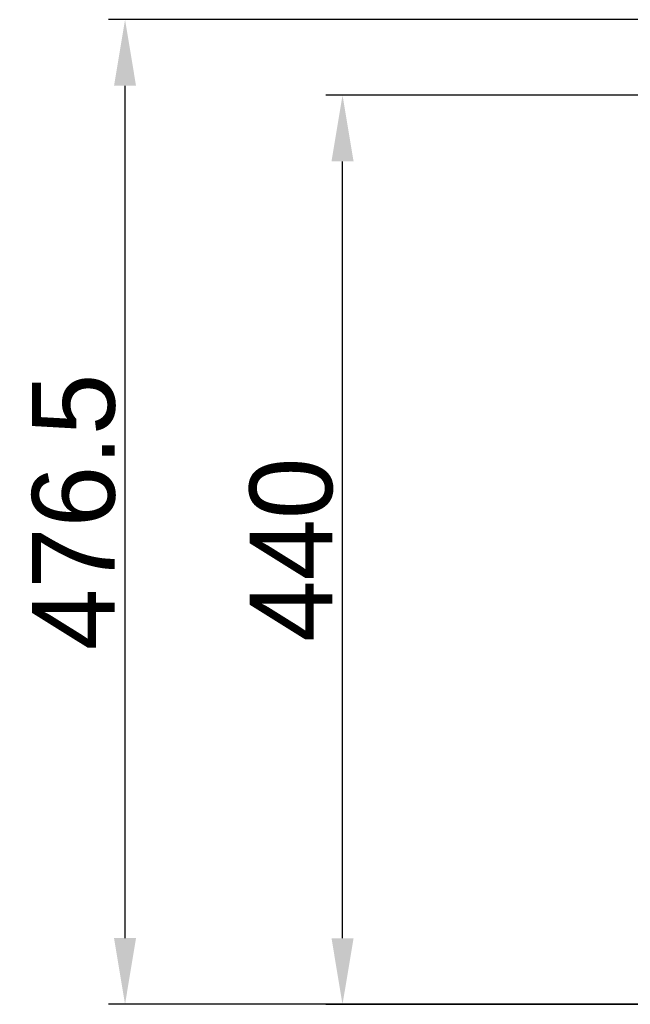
# Model space of a CAD drawing. Header units: millimetres. Extents: x 4086 to 10416, y 123 to 1549.
# Tile 17 of 99: x 6860 to 6934, y 425 to 545. Entities that reach past the tile are written whole.
import ezdxf

# ---------------------------------------------------------------- set-up
doc = ezdxf.new("R2010")
doc.units = ezdxf.units.MM
doc.layers.add('尺寸标注', color=7, linetype='Continuous')
doc.styles.add('思源黑', font='SourceHanSansCN-Normal.ttf')
doc.dimstyles.new('尺寸标注_1_4比例中六', dxfattribs={"dimtxt": 10, "dimasz": 8, "dimexe": 2, "dimexo": 1.5, "dimgap": 1, "dimtad": 1, "dimdec": 1, "dimlfac": 4, "dimdsep": 46, "dimtxsty": '思源黑', "dimcen": 0.09, "dimadec": 0, "dimazin": 0, "dimtp": 0.01, "dimtm": 0.01, "dimtfac": 1, "dimtdec": 1, "dimtofl": 0, "dimtmove": 0, "dimatfit": 3, "dimfxl": 1, "dimtolj": 1, "dimarcsym": 0})

# ---------------------------------------------------------------- blocks, each defined once
blk = doc.blocks.new('*D816')
at = {"layer": 'Defpoints', "color": 0}
for p in [(6872.97, 544.6), (7000.23, 544.6), (7008.47, 425.46)]:
    blk.add_point(p, dxfattribs=at)
at = {"layer": '尺寸标注', "color": 0, "lineweight": -2}
for p, q in [((6998.73, 544.6), (6870.97, 544.6)), ((6872.97, 433.46), (6872.97, 536.6)), ((7006.97, 425.46), (6870.97, 425.46))]:
    blk.add_line(p, q, dxfattribs=at)
at = {"layer": '尺寸标注', "color": 0}
for points in [[(6874.3, 536.6), (6871.64, 536.6), (6872.97, 544.6)], [(6871.64, 433.46), (6874.3, 433.46), (6872.97, 425.46)]]:
    blk.add_solid(points, dxfattribs=at)
at = {"layer": '尺寸标注', "color": 0, "insert": (6866.79, 485.03), "char_height": 10, "attachment_point": 5, "rotation": 90, "style": '思源黑'}
blk.add_mtext('\\A1;476.5', dxfattribs=at)
blk = doc.blocks.new('*D817')
at = {"layer": 'Defpoints', "color": 0}
for p in [(6899.27, 535.45), (7038.74, 535.45), (7009.2, 425.45)]:
    blk.add_point(p, dxfattribs=at)
at = {"layer": '尺寸标注', "color": 0, "lineweight": -2}
for p, q in [((7037.24, 535.45), (6897.27, 535.45)), ((6899.27, 433.45), (6899.27, 527.45)), ((7007.7, 425.45), (6897.27, 425.45))]:
    blk.add_line(p, q, dxfattribs=at)
at = {"layer": '尺寸标注', "color": 0}
for points in [[(6900.61, 527.45), (6897.94, 527.45), (6899.27, 535.45)], [(6897.94, 433.45), (6900.61, 433.45), (6899.27, 425.45)]]:
    blk.add_solid(points, dxfattribs=at)
at = {"layer": '尺寸标注', "color": 0, "insert": (6893.1, 480.45), "char_height": 10, "attachment_point": 5, "rotation": 90, "style": '思源黑'}
blk.add_mtext('\\A1;440', dxfattribs=at)

msp = doc.modelspace()

# ---------------------------------------------------------------- dimensions: what is measured, and where the dimension line sits
at = {"layer": '尺寸标注'}
for base, p1, p2, picture, middle in [((6872.97, 544.595), (7008.466, 425.458), (7000.231, 544.595), '*D816', (6866.793, 485.027)), ((6899.275, 535.453), (7009.199, 425.455), (7038.743, 535.453), '*D817', (6893.097, 480.454))]:
    dim = msp.add_linear_dim(base=base, p1=p1, p2=p2, angle=90, dimstyle='尺寸标注_1_4比例中六', dxfattribs=at)
    dim.commit()
    dim.dimension.update_dxf_attribs({"geometry": picture, "text_midpoint": middle})

doc.saveas('drawing.dxf')
